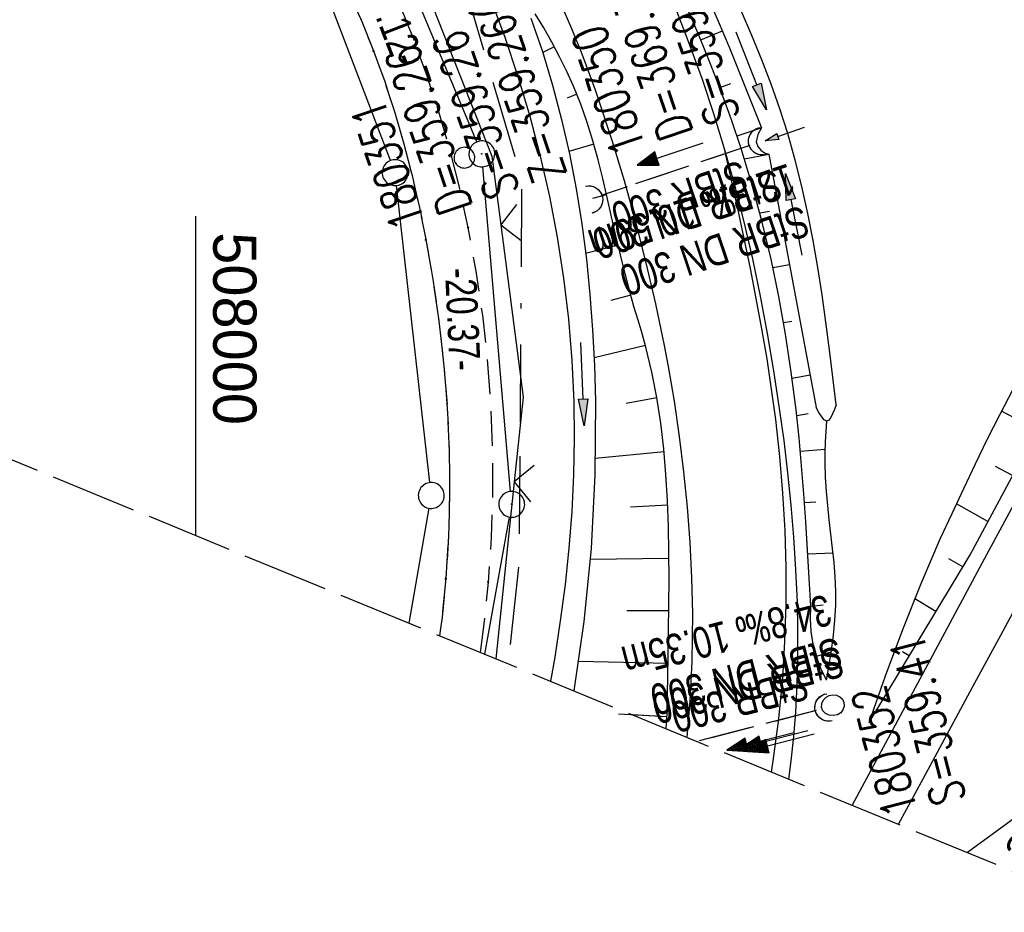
# Model space of a CAD drawing. Extents: x 507875 to 508634, y 446340 to 447363.
# Tile 3 of 71: x 507990 to 508047, y 446435 to 446486. Entities that reach past the tile are written whole.
import ezdxf

# ---------------------------------------------------------------- set-up
doc = ezdxf.new("R2010")
doc.units = 0
doc.header["$LTSCALE"] = 10
doc.header["$MEASUREMENT"] = 0
for name, pattern in [('ACAD_ISO16W100', [73, 15, -6.5, 15, -6.5, 15, -7, 1, -7]), ('AUSGEZOGEN', [0]), ('LT00', [0]), ('LT11', [0.3, 0.2, -0.1]), ('LT12', [0.4, 0.3, -0.1]), ('LT14', [0.6, 0.5, -0.1]), ('STRICHLINIE2', [0.375, 0.25, -0.125])]:
    doc.linetypes.add(name, pattern=pattern)
doc.layers.get('0').update_dxf_attribs({"linetype": 'LT00'})
for name, color, linetype in [('--EK_FBR', 250, 'LT00'), ('--EK_Halt-Pfeil', 4, 'LT00'), ('--EK_Haltung', 7, 'STRICHLINIE2'), ('--EK_Haltung-Text', 140, 'LT00'), ('--EK_Schacht-Text', 5, 'LT00'), ('--EL_DFK_AB_L', 21, 'LT00'), ('--EL_DFK_AB_P', 7, 'LT00'), ('--EL_Halt-Pfeil', 4, 'LT00'), ('--EL_Haltung', 182, 'STRICHLINIE2'), ('--EL_Haltung-Text', 182, 'LT00'), ('ABSTAND', 8, 'LT00'), ('BAB-KABEL', 220, 'ACAD_ISO16W100'), ('DFK_AB_L', 21, 'LT00'), ('DFK_AB_P', 7, 'LT00'), ('DFK_GZPKT', 250, 'LT00'), ('DFK_KATASTER', 250, 'LT00'), ('DFK_VERMPKT', 252, 'LT00'), ('DL', 182, 'LT12'), ('DL_PFEIL', 201, 'LT00'), ('DL_TEXT', 182, 'LT00'), ('PFEIL', 140, 'AUSGEZOGEN'), ('RINNE_TEXT', 11, 'Continuous'), ('V127_AFBR_BAB', 250, 'LT00'), ('V127_BOESCH', 250, 'LT00'), ('V127_BOSCHUNG', 250, 'LT00'), ('V127_FELDWEG', 250, 'LT11'), ('V127_GRABEN', 250, 'LT00'), ('V127_LD_MARK', 250, 'LT00'), ('V127_RASTER', 250, 'LT00'), ('V127_UK_DURCH', 182, 'LT00'), ('V127_ZAUN', 40, 'LT00'), ('V128_AFBR_BAB', 250, 'LT00'), ('V128_BOESCH', 250, 'LT00'), ('V128_BOSCHUNG', 250, 'LT00'), ('V128_FELDWEG', 250, 'LT11'), ('V128_GRABEN', 250, 'LT00'), ('V128_LD_MARK', 250, 'LT00'), ('V128_UK_DURCH', 182, 'LT00'), ('V128_ZAUN', 40, 'LT00')]:
    doc.layers.add(name, color=color, linetype=linetype)
doc.layers.add('-BLATT_127-RAND', color=7, linetype='LT14', plot=False)
doc.styles.add('Arial', font='ARIAL.TTF')
doc.styles.add('Haltungsbeschriftung', font='ARIAL.TTF', dxfattribs={"width": 0.75})
doc.styles.add('schachtbeschriftung', font='romans.shx', dxfattribs={"width": 0.75, "height": 2})
doc.styles.get("Standard").update_dxf_attribs({"font": 'ARIAL.TTF'})

# ---------------------------------------------------------------- blocks, each defined once
blk = doc.blocks.new('SYMB7010')
at = {"color": 0, "linetype": 'ByBlock'}
for points in [[(-0.031408, 0.499213), (-0.093728, 0.49134), (-0.15457, 0.475719), (-0.212975, 0.452595), (-0.268021, 0.422333), (-0.31884, 0.385411), (-0.36463, 0.342411), (-0.40467, 0.29401), (-0.438329, 0.240973), (-0.465074, 0.184136), (-0.484486, 0.124395), (-0.496256, 0.062692), (-0.5002, 0)], [(0.5002, 0), (0.496256, 0.062692), (0.484485, 0.124395), (0.465074, 0.184136), (0.438329, 0.240973), (0.40467, 0.29401), (0.36463, 0.342411), (0.31884, 0.385411), (0.268021, 0.422333), (0.212975, 0.452595), (0.15457, 0.475719), (0.093728, 0.49134), (0.031408, 0.499213), (-0.031408, 0.499213)], [(-0.5002, 0), (-0.496256, -0.062692), (-0.484486, -0.124395), (-0.465075, -0.184136), (-0.438329, -0.240973), (-0.404671, -0.29401), (-0.36463, -0.342411), (-0.31884, -0.385411), (-0.268021, -0.422333), (-0.212975, -0.452595), (-0.154571, -0.475719), (-0.093728, -0.49134), (-0.031408, -0.499213), (0.031408, -0.499213)], [(0.031408, -0.499213), (0.093728, -0.491341), (0.15457, -0.475719), (0.212975, -0.452595), (0.268021, -0.422333), (0.31884, -0.385411), (0.36463, -0.342411), (0.404671, -0.294011), (0.438329, -0.240974), (0.465075, -0.184136), (0.484486, -0.124395), (0.496256, -0.062692), (0.500201, 0)]]:
    blk.add_lwpolyline(points, dxfattribs=at)
blk = doc.blocks.new('SYMB0011')
at = {"color": 0, "linetype": 'ByBlock'}
for p, q in [((0.5, 0), (-0.5, 0)), ((0, 0.5), (0, -0.5))]:
    blk.add_line(p, q, dxfattribs=at)
blk = doc.blocks.new('SYMB0024')
at = {"color": 0, "linetype": 'ByBlock'}
for p, q in [((-0.5, 0.5), (0, 0)), ((0, 0), (0.5, 0.5))]:
    blk.add_line(p, q, dxfattribs=at)
blk = doc.blocks.new('Pfreil3')
at = {"layer": 'PFEIL'}
blk.add_hatch(color=256, dxfattribs=at).paths.add_polyline_path([(-1.549, 0.273), (-1.549, -0.273), (0, 0)])
for p, q in [((-1.549, 0), (-4.831, 0)), ((-1.549, -0.273), (-1.549, 0.273)), ((-1.549, 0.273), (0, 0)), ((0, 0), (-1.549, -0.273))]:
    blk.add_line(p, q, dxfattribs=at)
blk = doc.blocks.new('SYMB1107')
at = {"color": 0, "linetype": 'ByBlock'}
for points in [[(-0.2, 0), (-0.196157, 0.039018), (-0.184776, 0.076537), (-0.166294, 0.111114), (-0.141421, 0.141421), (-0.111114, 0.166294), (-0.076537, 0.184776), (-0.039018, 0.196157), (0, 0.2)], [(0, 0.2), (0.039018, 0.196157), (0.076537, 0.184776), (0.111114, 0.166294), (0.141421, 0.141421), (0.166294, 0.111114), (0.184776, 0.076537), (0.196157, 0.039018), (0.2, 0)]]:
    blk.add_lwpolyline(points, dxfattribs=at)
blk = doc.blocks.new('SYMB0003')
at = {"color": 0, "linetype": 'ByBlock'}
for p, q in [((-0.015712, 0), (0.010166, 0.012015)), ((0, -0.021257), (-0.015712, 0)), ((0.010166, 0.012015), (0, -0.021257))]:
    blk.add_line(p, q, dxfattribs=at)
for points in [[(-0.031395, 0.499013), (-0.093691, 0.491144), (-0.154509, 0.475528), (-0.21289, 0.452414), (-0.267913, 0.422164), (-0.318712, 0.385257), (-0.364484, 0.342274), (-0.404509, 0.293893), (-0.438154, 0.240877), (-0.464888, 0.184062), (-0.484292, 0.124345), (-0.496058, 0.062667), (-0.5, 0)], [(0.5, 0), (0.496057, 0.062667), (0.484292, 0.124345), (0.464888, 0.184062), (0.438153, 0.240877), (0.404509, 0.293893), (0.364484, 0.342274), (0.318712, 0.385257), (0.267913, 0.422164), (0.21289, 0.452414), (0.154509, 0.475528), (0.093691, 0.491144), (0.031395, 0.499013), (-0.031395, 0.499013)], [(-0.5, 0), (-0.496058, -0.062667), (-0.484292, -0.124345), (-0.464888, -0.184062), (-0.438154, -0.240877), (-0.404509, -0.293893), (-0.364485, -0.342274), (-0.318712, -0.385257), (-0.267914, -0.422164), (-0.21289, -0.452414), (-0.154509, -0.475529), (-0.093691, -0.491144), (-0.031395, -0.499014), (0.031395, -0.499014)], [(0.031395, -0.499014), (0.093691, -0.491144), (0.154509, -0.475529), (0.21289, -0.452414), (0.267914, -0.422164), (0.318712, -0.385257), (0.364485, -0.342274), (0.404509, -0.293893), (0.438154, -0.240877), (0.464889, -0.184062), (0.484292, -0.124345), (0.496058, -0.062667), (0.5, 0)]]:
    blk.add_lwpolyline(points, dxfattribs=at)
blk = doc.blocks.new('SYMB0070')
at = {"color": 0, "linetype": 'ByBlock'}
for p, q in [((-0.5, 0), (0.2, 0)), ((0.5, 0), (0.2, 0.1)), ((0.2, 0.1), (0.2, 0)), ((0.468, 0), (0.21, 0.086)), ((0.21, 0.086), (0.21, -0.086)), ((0.21, -0.086), (0.468, 0)), ((0.22, -0.072), (0.437, 0)), ((0.23, -0.058), (0.405, 0)), ((0.24, -0.045), (0.374, 0)), ((0.342, 0), (0.25, 0.031)), ((0.25, 0.031), (0.25, -0.031)), ((0.25, -0.031), (0.342, 0)), ((0.26, -0.017), (0.31, 0)), ((0.27, -0.003), (0.279, 0))]:
    blk.add_line(p, q, dxfattribs=at)
for points in [[(0.2, 0), (0.2, -0.1), (0.5, 0)], [(0.437, 0), (0.22, 0.072), (0.22, -0.072)], [(0.405, 0), (0.23, 0.058), (0.23, -0.058)], [(0.374, 0), (0.24, 0.045), (0.24, -0.045)], [(0.31, 0), (0.26, 0.017), (0.26, -0.017)], [(0.279, 0), (0.27, 0.003), (0.27, -0.003)]]:
    blk.add_lwpolyline(points, dxfattribs=at)

msp = doc.modelspace()

# ---------------------------------------------------------------- linework, layer by layer
at = {"layer": '--EK_FBR', "color": 2}
for points in [[(508030.601, 446478.868), (508029.982, 446480.882), (508029.316, 446482.88), (508028.6, 446484.861), (508027.836, 446486.823), (508027.079, 446488.636), (508026.283, 446490.433), (508025.451, 446492.214), (508024.587, 446493.98), (508023.694, 446495.733), (508022.775, 446497.473), (508021.834, 446499.203), (508020.874, 446500.924), (508019.899, 446502.636), (508018.911, 446504.341), (508017.915, 446506.04), (508016.383, 446508.625), (508014.84, 446511.201), (508013.287, 446513.77)], [(508028.441, 446444.768), (508028.612, 446446.883), (508028.724, 446449.172), (508028.755, 446450.561), (508028.759, 446451.95), (508028.715, 446454.005), (508028.614, 446456.059), (508028.459, 446458.11), (508028.253, 446460.158), (508027.997, 446462.2), (508027.695, 446464.235), (508027.348, 446466.261), (508027.119, 446467.477), (508026.623, 446469.875), (508026.071, 446472.262), (508025.464, 446474.637), (508024.804, 446476.997), (508024.093, 446479.343), (508023.332, 446481.671), (508023.132, 446482.256), (508022.927, 446482.838), (508022.367, 446484.334), (508021.766, 446485.813), (508021.128, 446487.278)], [(508028.441, 446444.768), (508028.612, 446446.883), (508028.724, 446449.172), (508028.755, 446450.561), (508028.759, 446451.95), (508028.715, 446454.005), (508028.614, 446456.059), (508028.46, 446458.11), (508028.253, 446460.158), (508027.997, 446462.2), (508027.695, 446464.235), (508027.348, 446466.261), (508027.119, 446467.477), (508026.623, 446469.875), (508026.071, 446472.262), (508025.464, 446474.637), (508024.804, 446476.997), (508024.093, 446479.343), (508023.332, 446481.671), (508023.132, 446482.255), (508022.927, 446482.838), (508022.367, 446484.334), (508021.766, 446485.813), (508021.128, 446487.278)]]:
    msp.add_lwpolyline(points, dxfattribs=at)
at = {"layer": '--EK_FBR'}
for points in [[(508074.382, 446507.921), (508074.236, 446507.653), (508071.922, 446503.393), (508069.608, 446499.134), (508067.214, 446494.734), (508064.818, 446490.335), (508062.418, 446485.938), (508060.012, 446481.545), (508057.601, 446477.154), (508057.151, 446476.336), (508055.196, 446472.768), (508053.249, 446469.196), (508051.31, 446465.619), (508049.376, 446462.039), (508047.447, 446458.457), (508045.52, 446454.874), (508042.93, 446450.052), (508040.341, 446445.229), (508037.988, 446440.843)], [(508034.332, 446442.346), (508034.462, 446443.407), (508034.609, 446444.818), (508034.723, 446446.232), (508034.808, 446447.823), (508034.849, 446449.417), (508034.851, 446451.013), (508034.817, 446452.608), (508034.737, 446454.484), (508034.617, 446456.358), (508034.46, 446458.228), (508034.268, 446460.096), (508034.044, 446461.961), (508033.792, 446463.823), (508033.462, 446465.998), (508033.095, 446468.167), (508032.687, 446470.328), (508032.236, 446472.48), (508031.739, 446474.622), (508031.195, 446476.752), (508030.601, 446478.868)], [(508034.332, 446442.346), (508034.462, 446443.407), (508034.609, 446444.818), (508034.723, 446446.232), (508034.808, 446447.823), (508034.849, 446449.418), (508034.851, 446451.013), (508034.817, 446452.608), (508034.737, 446454.484), (508034.617, 446456.358), (508034.46, 446458.228), (508034.268, 446460.096), (508034.044, 446461.961), (508033.792, 446463.823), (508033.462, 446465.998), (508033.095, 446468.167), (508032.687, 446470.328), (508032.236, 446472.48), (508031.739, 446474.622), (508031.195, 446476.752), (508030.601, 446478.868), (508030.601, 446478.868)], [(508047.447, 446458.457), (508045.52, 446454.874), (508042.93, 446450.052), (508040.341, 446445.229), (508037.988, 446440.843)]]:
    msp.add_lwpolyline(points, dxfattribs=at)
at = {"layer": '--EK_Haltung'}
for p, q in [((508032.074, 446479.059), (508023.458, 446476.156)), ((508035.905, 446446.321), (508029.011, 446444.534))]:
    msp.add_line(p, q, dxfattribs=at)
at = {"layer": '--EL_DFK_AB_L'}
for p, q in [((508016.261, 446479.26), (508010.24, 446493.677)), ((508018.217, 446459.018), (508016.614, 446477.82)), ((508016.728, 446449.583), (508018.149, 446457.531))]:
    msp.add_line(p, q, dxfattribs=at)
at = {"layer": '--EL_Haltung'}
for p, q in [((508032.074, 446479.059), (508023.458, 446476.156)), ((508035.905, 446446.321), (508029.011, 446444.534))]:
    msp.add_line(p, q, dxfattribs=at)
at = {"layer": '-BLATT_127-RAND'}
msp.add_lwpolyline([(508226.911, 447363.292), (507875.199, 446507.767), (508282.151, 446340.466), (508633.864, 447195.991), (508226.911, 447363.292)], dxfattribs=at)
at = {"layer": 'BAB-KABEL', "ltscale": 0.03, "flags": 128}
msp.add_lwpolyline([(508403.91, 447290.526), (508402.026, 447282.819), (508386.099, 447280.447), (508366.681, 447274.025), (508361.372, 447269.698), (508361.657, 447256.667), (508362.44, 447209.011), (508362.578, 447196.367), (508363.064, 447183.585), (508362.055, 447181.303), (508353.705, 447155.981), (508356.394, 447152.75), (508357.893, 447150.945), (508345.987, 447106.957), (508319.979, 447031.323), (508314.893, 447014.991), (508307.501, 446987.6), (508299.946, 446957.549), (508297.327, 446948.162), (508293.932, 446941.348), (508287.31, 446931.654), (508277.454, 446917.498), (508268.65, 446905.428), (508266.719, 446901.965), (508263.925, 446896.05), (508236.791, 446838.253), (508218.669, 446798.755), (508182.002, 446732.503), (508173.757, 446722.034), (508158.32, 446691.576), (508134.637, 446653.79), (508129.799, 446634.854), (508127.623, 446632.926), (508117.245, 446626.48), (508107.493, 446619.069), (508101.7, 446595.112), (508091.075, 446575.777), (508080.997, 446555.552), (508070.49, 446543.962), (508052.779, 446538.014), (508053.275, 446532.867), (508054.03, 446526.659), (508053.055, 446512.517), (508031.724, 446493.735), (508025.765, 446492.102), (508020.21, 446489.1), (508016.01, 446486.751), (508018.853, 446477.045), (508018.707, 446455.032), (508018.065, 446449.034)], dxfattribs=at)
at = {"layer": 'DFK_AB_L'}
for p, q in [((508016.261, 446479.26), (508010.24, 446493.677)), ((508018.217, 446459.018), (508016.614, 446477.82)), ((508016.728, 446449.583), (508018.149, 446457.531))]:
    msp.add_line(p, q, dxfattribs=at)
at = {"layer": 'DFK_KATASTER'}
for p, q in [((508011.263, 446478.179), (508006.138, 446491.588)), ((508109.861, 446486), (508044.661, 446438.1)), ((508013.537, 446459.525), (508011.614, 446476.734)), ((508012.352, 446451.382), (508013.494, 446458.04))]:
    msp.add_line(p, q, dxfattribs=at)
at = {"layer": 'DL'}
for p, q in [((508032.074, 446479.059), (508023.458, 446476.156)), ((508035.905, 446446.321), (508029.011, 446444.534))]:
    msp.add_line(p, q, dxfattribs=at)
at = {"layer": 'V127_AFBR_BAB', "color": 0}
for points in [[(508030.601, 446478.868), (508029.982, 446480.882), (508029.316, 446482.88), (508028.6, 446484.861), (508027.836, 446486.823), (508027.079, 446488.636), (508026.283, 446490.433), (508025.451, 446492.214), (508024.587, 446493.98), (508023.694, 446495.733), (508022.775, 446497.473), (508021.834, 446499.203), (508020.874, 446500.924), (508019.899, 446502.636), (508018.911, 446504.341), (508017.915, 446506.04), (508016.383, 446508.625), (508014.84, 446511.201), (508013.287, 446513.77)], [(508028.441, 446444.768), (508028.612, 446446.883), (508028.724, 446449.172), (508028.755, 446450.561), (508028.759, 446451.95), (508028.715, 446454.005), (508028.614, 446456.059), (508028.459, 446458.11), (508028.253, 446460.158), (508027.997, 446462.2), (508027.695, 446464.235), (508027.348, 446466.261), (508027.119, 446467.477), (508026.623, 446469.875), (508026.071, 446472.262), (508025.464, 446474.637), (508024.804, 446476.997), (508024.093, 446479.343), (508023.332, 446481.671), (508023.132, 446482.256), (508022.927, 446482.838), (508022.367, 446484.334), (508021.766, 446485.813), (508021.128, 446487.278)]]:
    msp.add_lwpolyline(points, dxfattribs=at)
at = {"layer": 'V127_AFBR_BAB'}
for points in [[(508034.332, 446442.346), (508034.462, 446443.407), (508034.609, 446444.818), (508034.723, 446446.232), (508034.808, 446447.823), (508034.849, 446449.417), (508034.851, 446451.013), (508034.817, 446452.608), (508034.737, 446454.484), (508034.617, 446456.358), (508034.46, 446458.228), (508034.268, 446460.096), (508034.044, 446461.961), (508033.792, 446463.823), (508033.462, 446465.998), (508033.095, 446468.167), (508032.687, 446470.328), (508032.236, 446472.48), (508031.739, 446474.622), (508031.195, 446476.752), (508030.601, 446478.868)], [(508047.447, 446458.457), (508045.52, 446454.874), (508042.93, 446450.052), (508040.341, 446445.229), (508037.988, 446440.843)]]:
    msp.add_lwpolyline(points, dxfattribs=at)
at = {"layer": 'V127_BOESCH'}
for points in [[(508027.227, 446445.267), (508027.27, 446446.145), (508027.303, 446447.236), (508027.324, 446448.33), (508027.339, 446449.426), (508027.36, 446450.934), (508027.378, 446452.446), (508027.387, 446453.959), (508027.381, 446455.472), (508027.354, 446456.982), (508027.298, 446458.49), (508027.209, 446459.992), (508027.081, 446461.487), (508026.906, 446462.974), (508026.679, 446464.451), (508026.394, 446465.916), (508026.044, 446467.367), (508025.825, 446468.156), (508025.593, 446468.943), (508025.359, 446469.731), (508025.131, 446470.521), (508024.839, 446471.615), (508024.569, 446472.715), (508024.313, 446473.821), (508024.063, 446474.928), (508023.812, 446476.034), (508023.553, 446477.136), (508023.277, 446478.231), (508022.978, 446479.317), (508022.648, 446480.389), (508022.28, 446481.446), (508021.865, 446482.485), (508021.475, 446483.347), (508021.053, 446484.195), (508020.603, 446485.032), (508020.131, 446485.861), (508019.643, 446486.684)], [(508036.504, 446448.085), (508036.184, 446448.753), (508035.929, 446449.448), (508035.741, 446450.164), (508035.62, 446450.895), (508035.57, 446451.634), (508035.589, 446452.374), (508035.499, 446453.999), (508035.406, 446455.624), (508035.304, 446457.249), (508035.191, 446458.873), (508035.062, 446460.496), (508034.913, 446462.117), (508034.74, 446463.737), (508034.462, 446465.932), (508034.13, 446468.121), (508033.741, 446470.3), (508033.294, 446472.468), (508032.784, 446474.621), (508032.21, 446476.756), (508031.568, 446478.871), (508031.009, 446480.535), (508030.411, 446482.185), (508029.776, 446483.822), (508029.11, 446485.446), (508028.416, 446487.059)], [(508038.967, 446445.635), (508044.82, 446455.351), (508054.173, 446472.791)], [(508038.967, 446445.635), (508039.915, 446448.337), (508040.922, 446451.017), (508041.986, 446453.675), (508043.107, 446456.31), (508043.775, 446457.747), (508044.448, 446459.183), (508045.133, 446460.62), (508045.833, 446462.058), (508046.554, 446463.497), (508047.302, 446464.937)], [(508036.504, 446448.085), (508036.652, 446448.953), (508036.789, 446449.821), (508036.906, 446450.689), (508036.993, 446451.558), (508037.04, 446452.427), (508037.041, 446453.249), (508037.005, 446454.072), (508036.941, 446454.895), (508036.858, 446455.719), (508036.764, 446456.543), (508036.666, 446457.368), (508036.575, 446458.193), (508036.498, 446459.019), (508036.443, 446459.844), (508036.42, 446460.67), (508036.426, 446461.275), (508036.448, 446461.881), (508036.481, 446462.486), (508036.519, 446463.092)]]:
    msp.add_lwpolyline(points, dxfattribs=at)
at = {"layer": 'V127_BOSCHUNG'}
for p, q in [((508029.223, 446485.174), (508030.475, 446485.692)), ((508020.743, 446484.776), (508020.072, 446484.433)), ((508030.326, 446482.409), (508030.971, 446482.652)), ((508022.054, 446482.027), (508021.483, 446481.8)), ((508031.325, 446479.611), (508032.731, 446480.083)), ((508023.03, 446479.136), (508021.591, 446478.707)), ((508033.171, 446478.532), (508031.758, 446478.268)), ((508023.776, 446476.192), (508022.957, 446475.99)), ((508033.211, 446475.233), (508032.653, 446475.129)), ((508024.439, 446473.272), (508022.561, 446472.801)), ((508034.367, 446472.143), (508033.403, 446471.963)), ((508025.17, 446470.384), (508024.016, 446470.08)), ((508034.492, 446468.86), (508034.019, 446468.772)), ((508026.018, 446467.464), (508023.049, 446466.752)), ((508035.562, 446465.754), (508034.512, 446465.558)), ((508026.682, 446464.429), (508024.905, 446464.117)), ((508034.783, 446463.417), (508035.45, 446463.538)), ((508048.697, 446462.58), (508046.644, 446463.673)), ((508034.986, 446461.352), (508036.432, 446461.473)), ((508027.097, 446461.317), (508023.116, 446460.916)), ((508047.279, 446459.937), (508046.294, 446460.461)), ((508027.31, 446458.214), (508025.163, 446458.113)), ((508035.227, 446458.37), (508035.888, 446458.417)), ((508045.853, 446457.277), (508044.029, 446458.289)), ((508035.419, 446455.403), (508036.887, 446455.453)), ((508027.384, 446455.139), (508022.822, 446455.08)), ((508044.394, 446454.643), (508043.59, 446455.108)), ((508035.589, 446452.366), (508036.315, 446452.446)), ((508042.837, 446452.059), (508041.625, 446452.79)), ((508027.375, 446452.099), (508024.952, 446452.109)), ((508035.924, 446449.466), (508036.774, 446449.718)), ((508041.289, 446449.49), (508040.903, 446449.722)), ((508027.334, 446449.06), (508022.144, 446449.162)), ((508039.741, 446446.92), (508039.469, 446447.084)), ((508027.262, 446445.966), (508025.268, 446446.072))]:
    msp.add_line(p, q, dxfattribs=at)
at = {"layer": 'V127_FELDWEG', "flags": 128}
for points in [[(508016.463, 446449.692), (508016.671, 446451.198), (508016.935, 446453.765), (508017.107, 446456.341), (508017.188, 446458.921), (508017.177, 446461.502), (508017.075, 446464.081), (508016.882, 446466.655), (508016.599, 446469.219), (508016.224, 446471.77), (508015.76, 446474.306), (508015.268, 446476.556), (508014.704, 446478.788), (508014.064, 446480.998), (508013.349, 446483.185), (508012.556, 446485.345), (508011.79, 446487.231), (508010.963, 446489.092), (508010.079, 446490.925), (508009.139, 446492.727), (508008.24, 446494.334), (508007.299, 446495.917), (508006.323, 446497.478), (508005.313, 446499.019), (508004.275, 446500.542), (508003.212, 446502.051), (508002.128, 446503.546), (508001.027, 446505.032), (507999.914, 446506.51), (507998.792, 446507.982), (507997.665, 446509.452), (507996.537, 446510.92), (507995.413, 446512.391), (507993.818, 446514.499), (507992.241, 446516.618), (507990.684, 446518.749), (507989.151, 446520.894), (507987.643, 446523.056), (507986.165, 446525.237), (507984.718, 446527.438), (507983.306, 446529.661), (507981.932, 446531.909), (507980.372, 446534.577), (507978.87, 446537.279), (507977.427, 446540.015), (507976.043, 446542.783), (507974.723, 446545.582), (507973.465, 446548.409), (507972.274, 446551.265), (507971.149, 446554.146), (507969.974, 446557.392), (507968.883, 446560.666), (507967.875, 446563.967), (507966.947, 446567.292), (507966.099, 446570.639), (507965.329, 446574.006), (507964.636, 446577.391), (507964.104, 446580.293), (507963.629, 446583.205), (507963.213, 446586.126), (507962.859, 446589.054), (507962.568, 446591.987), (507962.344, 446594.925), (507962.189, 446597.865), (507962.105, 446600.806), (507962.091, 446603.528), (507962.137, 446606.25), (507962.239, 446608.971), (507962.393, 446611.691), (507962.596, 446614.411), (507962.844, 446617.129), (507963.134, 446619.846), (507963.463, 446622.561), (507963.786, 446624.976), (507964.14, 446627.387), (507964.528, 446629.793), (507964.953, 446632.192), (507965.418, 446634.581), (507965.928, 446636.958), (507966.484, 446639.322), (507967.091, 446641.67), (507967.75, 446644), (507968.467, 446646.311), (507969.243, 446648.6), (507970.162, 446651.073), (507971.152, 446653.519), (507972.212, 446655.938), (507973.337, 446658.332), (507974.526, 446660.701), (507975.774, 446663.046), (507977.079, 446665.368), (507978.437, 446667.669), (507979.846, 446669.948), (507980.575, 446671.092), (507981.309, 446672.232), (507982.043, 446673.373), (507982.77, 446674.516), (507983.485, 446675.664), (507984.18, 446676.819), (507984.85, 446677.983), (507985.488, 446679.16), (507986.088, 446680.351), (507986.644, 446681.559), (507987.149, 446682.787), (507987.598, 446684.036), (507987.983, 446685.31), (507988.312, 446686.662), (507988.566, 446688.038), (507988.747, 446689.432), (507988.855, 446690.84), (507988.892, 446692.257), (507988.858, 446693.676), (507988.753, 446695.095), (507988.579, 446696.506), (507988.336, 446697.904), (507988.025, 446699.286), (507987.647, 446700.645), (507987.203, 446701.977), (507986.687, 446703.294), (507986.108, 446704.58), (507985.473, 446705.836), (507984.787, 446707.066), (507984.055, 446708.272), (507983.282, 446709.455), (507982.474, 446710.618), (507981.635, 446711.763), (507980.772, 446712.893), (507979.89, 446714.01), (507978.994, 446715.116), (507978.089, 446716.213), (507976.274, 446718.38), (507974.448, 446720.524), (507972.61, 446722.649), (507970.762, 446724.759), (507968.905, 446726.855), (507967.04, 446728.941), (507966.412, 446729.639)], [(507965.438, 446727.27), (507965.996, 446726.646), (507968.061, 446724.293), (507970.108, 446721.918), (507972.139, 446719.52), (507974.156, 446717.099), (507976.162, 446714.654), (507977.024, 446713.59), (507977.88, 446712.52), (507978.722, 446711.439), (507979.547, 446710.348), (507980.349, 446709.241), (507981.122, 446708.119), (507981.86, 446706.977), (507982.559, 446705.815), (507983.212, 446704.628), (507983.815, 446703.416), (507984.362, 446702.176), (507984.847, 446700.905), (507985.262, 446699.615), (507985.61, 446698.298), (507985.891, 446696.96), (507986.103, 446695.606), (507986.245, 446694.242), (507986.316, 446692.874), (507986.316, 446691.507), (507986.242, 446690.146), (507986.095, 446688.797), (507985.874, 446687.466), (507985.576, 446686.158), (507985.213, 446684.908), (507984.783, 446683.683), (507984.294, 446682.48), (507983.751, 446681.297), (507983.162, 446680.132), (507982.533, 446678.981), (507981.87, 446677.843), (507981.181, 446676.714), (507980.471, 446675.593), (507979.749, 446674.476), (507979.019, 446673.362), (507978.289, 446672.247), (507977.565, 446671.13), (507976.133, 446668.844), (507974.756, 446666.536), (507973.438, 446664.204), (507972.181, 446661.849), (507970.987, 446659.469), (507969.857, 446657.063), (507968.796, 446654.632), (507967.804, 446652.173), (507966.884, 446649.687), (507966.152, 446647.529), (507965.473, 446645.351), (507964.844, 446643.156), (507964.261, 446640.945), (507963.724, 446638.72), (507963.228, 446636.482), (507962.771, 446634.233), (507962.351, 446631.975), (507961.965, 446629.71), (507961.61, 446627.438), (507961.284, 446625.162), (507960.984, 446622.884), (507960.686, 446620.409), (507960.418, 446617.932), (507960.184, 446615.455), (507959.985, 446612.976), (507959.824, 446610.497), (507959.704, 446608.017), (507959.628, 446605.537), (507959.598, 446603.056), (507959.617, 446600.575), (507959.707, 446597.59), (507959.87, 446594.606), (507960.102, 446591.624), (507960.403, 446588.648), (507960.77, 446585.677), (507961.201, 446582.714), (507961.694, 446579.761), (507962.246, 446576.819), (507963.091, 446572.831), (507964.043, 446568.87), (507965.101, 446564.936), (507966.264, 446561.033), (507967.532, 446557.161), (507968.906, 446553.324), (507970.045, 446550.37), (507971.247, 446547.44), (507972.512, 446544.538), (507973.842, 446541.664), (507975.235, 446538.823), (507976.693, 446536.015), (507978.216, 446533.244), (507979.803, 446530.513), (507981.056, 446528.459), (507982.344, 446526.428), (507983.663, 446524.417), (507985.013, 446522.425), (507986.389, 446520.449), (507987.789, 446518.489), (507989.21, 446516.542), (507990.649, 446514.606), (507992.104, 446512.68), (507993.571, 446510.761), (507994.676, 446509.328), (507995.783, 446507.896), (507996.887, 446506.463), (507997.987, 446505.026), (507999.077, 446503.583), (508000.154, 446502.133), (508001.214, 446500.672), (508002.254, 446499.199), (508003.27, 446497.71), (508004.258, 446496.205), (508005.214, 446494.68), (508006.136, 446493.134), (508007.018, 446491.564), (508007.92, 446489.847), (508008.767, 446488.1), (508009.557, 446486.327), (508010.283, 446484.527), (508010.927, 446482.751), (508011.511, 446480.954), (508012.037, 446479.139), (508012.511, 446477.307), (508012.934, 446475.462), (508013.311, 446473.605), (508013.736, 446471.174), (508014.087, 446468.731), (508014.359, 446466.278), (508014.552, 446463.818), (508014.661, 446461.354), (508014.685, 446458.889), (508014.621, 446456.426), (508014.467, 446453.968), (508014.247, 446451.74), (508014.104, 446450.662)]]:
    msp.add_lwpolyline(points, dxfattribs=at)
at = {"layer": 'V127_GRABEN'}
msp.add_line((508033.167, 446478.552), (508035.912, 446463.887), dxfattribs=at)
for points in [[(508015, 446514.672), (508016.533, 446512.068), (508018.057, 446509.457), (508019.572, 446506.84), (508020.647, 446504.972), (508021.714, 446503.099), (508022.772, 446501.22), (508023.815, 446499.333), (508024.841, 446497.438), (508025.846, 446495.532), (508026.826, 446493.615), (508027.777, 446491.684), (508028.697, 446489.739), (508029.582, 446487.777), (508030.24, 446486.249), (508030.88, 446484.713), (508031.506, 446483.17), (508032.122, 446481.624), (508032.734, 446480.075)], [(508017.05, 446487.57), (508017.882, 446485.327), (508018.642, 446483.054), (508019.327, 446480.756), (508019.936, 446478.435), (508020.466, 446476.095), (508020.916, 446473.739), (508021.284, 446471.369), (508021.569, 446468.99), (508021.767, 446466.605), (508021.878, 446464.216), (508021.902, 446462.093), (508021.86, 446459.971), (508021.753, 446457.851), (508021.588, 446455.734), (508021.366, 446453.622), (508021.092, 446451.516), (508020.769, 446449.415), (508020.524, 446448.023)], [(508037.062, 446464.039), (508036.871, 446465.633), (508036.675, 446467.226), (508036.469, 446468.815), (508036.246, 446470.401), (508036.001, 446471.98), (508035.729, 446473.552), (508035.425, 446475.116), (508035.082, 446476.669), (508034.697, 446478.211), (508034.262, 446479.739), (508033.801, 446481.177), (508033.298, 446482.603), (508032.758, 446484.017), (508032.187, 446485.423), (508031.592, 446486.819)], [(508019.385, 446486.422), (508020.053, 446484.496), (508020.646, 446482.542), (508021.168, 446480.564), (508021.622, 446478.565), (508022.009, 446476.548), (508022.335, 446474.517), (508022.6, 446472.474), (508022.809, 446470.423), (508022.964, 446468.367), (508023.068, 446466.309), (508023.124, 446464.253), (508023.095, 446459.976), (508022.872, 446455.72), (508022.457, 446451.486), (508021.879, 446447.466)], [(508032.734, 446480.075), (508032.532, 446479.685), (508032.441, 446479.255), (508032.531, 446479.003), (508032.693, 446478.789), (508032.912, 446478.634), (508033.167, 446478.552)], [(508037.062, 446464.039), (508036.959, 446463.759), (508036.855, 446463.501), (508036.748, 446463.289), (508036.637, 446463.145), (508036.519, 446463.092), (508036.376, 446463.16), (508036.225, 446463.34), (508036.07, 446463.595), (508035.912, 446463.887)], [(508036.288, 446446.307), (508036.222, 446446.506), (508036.239, 446446.728), (508036.327, 446446.94), (508036.48, 446447.108), (508036.667, 446447.202), (508036.878, 446447.234), (508037.09, 446447.208), (508037.279, 446447.125), (508037.424, 446446.989), (508037.507, 446446.796), (508037.518, 446446.579), (508037.458, 446446.367), (508037.331, 446446.194), (508037.133, 446446.08), (508036.896, 446446.038), (508036.655, 446446.065), (508036.441, 446446.155), (508036.288, 446446.307)]]:
    msp.add_lwpolyline(points, dxfattribs=at)
at = {"layer": 'V127_LD_MARK'}
for points in [[(508033.319, 446442.763), (508033.445, 446443.542), (508033.745, 446445.854), (508033.967, 446448.175), (508034.1, 446450.318), (508034.166, 446452.465), (508034.166, 446454.614), (508034.105, 446456.762), (508033.982, 446458.907), (508033.802, 446461.047), (508033.565, 446463.181), (508033.329, 446464.939), (508033.06, 446466.692), (508032.762, 446468.441), (508032.439, 446470.185), (508032.096, 446471.926), (508031.737, 446473.664), (508031.365, 446475.399), (508030.985, 446477.134), (508030.601, 446478.868)], [(508040.671, 446439.74), (508042.113, 446442.417), (508043.604, 446445.175), (508045.098, 446447.931), (508046.593, 446450.687), (508048.087, 446453.444)]]:
    msp.add_lwpolyline(points, dxfattribs=at)
at = {"layer": 'V127_RASTER'}
msp.add_line((507999.999, 446456.461), (507999.999, 446474.96), dxfattribs=at)
at = {"layer": 'V127_ZAUN'}
msp.add_line((508018.431, 446459.574), (508017.367, 446449.321), dxfattribs=at)
for points in [[(508013.102, 446488.665), (508017.132, 446478.44), (508017.647, 446474.464)], [(508017.647, 446474.464), (508018.941, 446464.483), (508018.431, 446459.574)]]:
    msp.add_lwpolyline(points, dxfattribs=at)
at = {"layer": 'V128_AFBR_BAB', "color": 0}
for points in [[(508030.601, 446478.868), (508029.982, 446480.882), (508029.316, 446482.88), (508028.6, 446484.861), (508027.836, 446486.823), (508027.079, 446488.637), (508026.283, 446490.433), (508025.451, 446492.214), (508024.587, 446493.98), (508023.694, 446495.733), (508022.775, 446497.473), (508021.834, 446499.203), (508020.874, 446500.924), (508019.899, 446502.636), (508018.911, 446504.341), (508017.915, 446506.04), (508016.383, 446508.625), (508014.84, 446511.201), (508013.287, 446513.77)], [(508028.441, 446444.768), (508028.612, 446446.883), (508028.724, 446449.172), (508028.755, 446450.561), (508028.759, 446451.95), (508028.715, 446454.005), (508028.614, 446456.059), (508028.46, 446458.11), (508028.253, 446460.158), (508027.997, 446462.2), (508027.695, 446464.235), (508027.348, 446466.261), (508027.119, 446467.477), (508026.623, 446469.875), (508026.071, 446472.262), (508025.464, 446474.637), (508024.804, 446476.997), (508024.093, 446479.343), (508023.332, 446481.671), (508023.132, 446482.255), (508022.927, 446482.838), (508022.367, 446484.334), (508021.766, 446485.813), (508021.128, 446487.278)]]:
    msp.add_lwpolyline(points, dxfattribs=at)
at = {"layer": 'V128_AFBR_BAB'}
for points in [[(508074.382, 446507.921), (508074.236, 446507.653), (508071.922, 446503.393), (508069.608, 446499.134), (508067.214, 446494.734), (508064.818, 446490.335), (508062.418, 446485.938), (508060.012, 446481.545), (508057.601, 446477.154), (508057.151, 446476.336), (508055.196, 446472.768), (508053.249, 446469.196), (508051.31, 446465.619), (508049.376, 446462.039), (508047.447, 446458.457), (508045.52, 446454.874), (508042.93, 446450.052), (508040.341, 446445.229), (508037.988, 446440.843)], [(508034.332, 446442.346), (508034.462, 446443.407), (508034.609, 446444.818), (508034.723, 446446.232), (508034.808, 446447.823), (508034.849, 446449.418), (508034.851, 446451.013), (508034.817, 446452.608), (508034.737, 446454.484), (508034.617, 446456.358), (508034.46, 446458.228), (508034.268, 446460.096), (508034.044, 446461.961), (508033.792, 446463.823), (508033.462, 446465.998), (508033.095, 446468.167), (508032.687, 446470.328), (508032.236, 446472.48), (508031.739, 446474.622), (508031.195, 446476.752), (508030.601, 446478.868), (508030.601, 446478.868)]]:
    msp.add_lwpolyline(points, dxfattribs=at)
at = {"layer": 'V128_BOESCH'}
for points in [[(508027.227, 446445.267), (508027.27, 446446.145), (508027.303, 446447.236), (508027.324, 446448.33), (508027.339, 446449.426), (508027.36, 446450.934), (508027.378, 446452.446), (508027.387, 446453.959), (508027.381, 446455.472), (508027.354, 446456.982), (508027.298, 446458.49), (508027.209, 446459.992), (508027.081, 446461.487), (508026.906, 446462.974), (508026.679, 446464.451), (508026.394, 446465.916), (508026.044, 446467.367), (508025.825, 446468.156), (508025.593, 446468.943), (508025.359, 446469.731), (508025.131, 446470.521), (508024.839, 446471.615), (508024.569, 446472.715), (508024.313, 446473.821), (508024.063, 446474.928), (508023.812, 446476.034), (508023.553, 446477.136), (508023.277, 446478.231), (508022.978, 446479.317), (508022.648, 446480.389), (508022.28, 446481.446), (508021.865, 446482.485), (508021.475, 446483.346), (508021.053, 446484.195), (508020.603, 446485.033), (508020.131, 446485.861), (508019.643, 446486.684)], [(508036.504, 446448.085), (508036.184, 446448.753), (508035.929, 446449.448), (508035.741, 446450.164), (508035.62, 446450.895), (508035.57, 446451.634), (508035.589, 446452.374), (508035.499, 446453.999), (508035.406, 446455.625), (508035.304, 446457.249), (508035.191, 446458.873), (508035.062, 446460.496), (508034.913, 446462.117), (508034.74, 446463.737), (508034.462, 446465.932), (508034.13, 446468.121), (508033.741, 446470.3), (508033.294, 446472.468), (508032.784, 446474.621), (508032.21, 446476.756), (508031.568, 446478.871), (508031.009, 446480.535), (508030.411, 446482.185), (508029.776, 446483.822), (508029.11, 446485.446), (508028.416, 446487.059)], [(508038.967, 446445.635), (508044.82, 446455.351), (508054.173, 446472.791)], [(508038.967, 446445.635), (508039.915, 446448.337), (508040.922, 446451.017), (508041.986, 446453.675), (508043.107, 446456.31), (508043.775, 446457.747), (508044.448, 446459.183), (508045.133, 446460.62), (508045.833, 446462.058), (508046.554, 446463.497), (508047.302, 446464.937)], [(508036.504, 446448.085), (508036.652, 446448.953), (508036.789, 446449.821), (508036.906, 446450.689), (508036.993, 446451.558), (508037.04, 446452.427), (508037.041, 446453.249), (508037.005, 446454.072), (508036.941, 446454.895), (508036.858, 446455.719), (508036.764, 446456.543), (508036.666, 446457.368), (508036.575, 446458.193), (508036.498, 446459.019), (508036.443, 446459.844), (508036.42, 446460.67), (508036.426, 446461.275), (508036.448, 446461.881), (508036.481, 446462.486), (508036.519, 446463.092)]]:
    msp.add_lwpolyline(points, dxfattribs=at)
at = {"layer": 'V128_BOSCHUNG'}
for p, q in [((508029.223, 446485.174), (508030.475, 446485.692)), ((508020.743, 446484.776), (508020.072, 446484.433)), ((508030.326, 446482.409), (508030.971, 446482.652)), ((508022.054, 446482.027), (508021.483, 446481.8)), ((508031.325, 446479.611), (508032.731, 446480.083)), ((508023.03, 446479.136), (508021.591, 446478.707)), ((508033.171, 446478.532), (508031.758, 446478.268)), ((508023.776, 446476.192), (508022.957, 446475.99)), ((508033.211, 446475.233), (508032.653, 446475.129)), ((508024.439, 446473.272), (508022.561, 446472.801)), ((508034.367, 446472.143), (508033.403, 446471.963)), ((508025.17, 446470.384), (508024.016, 446470.08)), ((508034.492, 446468.86), (508034.019, 446468.772)), ((508026.018, 446467.464), (508023.049, 446466.752)), ((508035.562, 446465.754), (508034.512, 446465.558)), ((508026.682, 446464.429), (508024.905, 446464.117)), ((508034.783, 446463.417), (508035.45, 446463.538)), ((508048.697, 446462.58), (508046.644, 446463.673)), ((508034.986, 446461.352), (508036.432, 446461.473)), ((508027.097, 446461.317), (508023.116, 446460.916)), ((508047.279, 446459.937), (508046.294, 446460.461)), ((508027.31, 446458.214), (508025.163, 446458.113)), ((508035.227, 446458.37), (508035.888, 446458.417)), ((508045.853, 446457.277), (508044.029, 446458.289)), ((508035.419, 446455.403), (508036.887, 446455.453)), ((508027.384, 446455.139), (508022.822, 446455.08)), ((508044.394, 446454.643), (508043.59, 446455.108)), ((508035.589, 446452.366), (508036.315, 446452.446)), ((508042.837, 446452.059), (508041.625, 446452.79)), ((508027.375, 446452.099), (508024.952, 446452.109)), ((508035.924, 446449.466), (508036.774, 446449.718)), ((508041.289, 446449.49), (508040.903, 446449.722)), ((508027.334, 446449.06), (508022.144, 446449.162)), ((508039.741, 446446.92), (508039.469, 446447.084)), ((508027.262, 446445.966), (508024.469, 446446.115))]:
    msp.add_line(p, q, dxfattribs=at)
at = {"layer": 'V128_FELDWEG', "flags": 128}
for points in [[(507975.145, 446539.007), (507975.235, 446538.823), (507976.693, 446536.015), (507978.216, 446533.244), (507979.803, 446530.513), (507981.056, 446528.459), (507982.344, 446526.428), (507983.664, 446524.417), (507985.013, 446522.425), (507986.389, 446520.449), (507987.789, 446518.489), (507989.21, 446516.542), (507990.649, 446514.606), (507992.104, 446512.68), (507993.571, 446510.761), (507994.676, 446509.328), (507995.783, 446507.896), (507996.888, 446506.463), (507997.987, 446505.026), (507999.077, 446503.583), (508000.154, 446502.133), (508001.214, 446500.672), (508002.254, 446499.199), (508003.27, 446497.71), (508004.258, 446496.205), (508005.214, 446494.68), (508006.136, 446493.134), (508007.018, 446491.564), (508007.92, 446489.846), (508008.767, 446488.1), (508009.557, 446486.327), (508010.283, 446484.527), (508010.927, 446482.751), (508011.511, 446480.954), (508012.037, 446479.139), (508012.511, 446477.307), (508012.934, 446475.462), (508013.311, 446473.605), (508013.736, 446471.174), (508014.087, 446468.731), (508014.359, 446466.278), (508014.552, 446463.818), (508014.661, 446461.354), (508014.685, 446458.889), (508014.621, 446456.426), (508014.467, 446453.968), (508014.247, 446451.74), (508014.104, 446450.662)], [(508016.463, 446449.692), (508016.671, 446451.198), (508016.935, 446453.765), (508017.107, 446456.341), (508017.188, 446458.921), (508017.177, 446461.502), (508017.075, 446464.081), (508016.882, 446466.655), (508016.599, 446469.219), (508016.224, 446471.77), (508015.76, 446474.306), (508015.268, 446476.556), (508014.704, 446478.788), (508014.064, 446480.998), (508013.349, 446483.185), (508012.556, 446485.345), (508011.79, 446487.231), (508010.963, 446489.092), (508010.079, 446490.925), (508009.139, 446492.727), (508008.24, 446494.334), (508007.299, 446495.917), (508006.323, 446497.478), (508005.313, 446499.019), (508004.275, 446500.542), (508003.212, 446502.051), (508002.128, 446503.546), (508001.027, 446505.032), (507999.914, 446506.51), (507998.792, 446507.982), (507997.665, 446509.452), (507996.537, 446510.92), (507995.413, 446512.391), (507993.818, 446514.499), (507992.241, 446516.618), (507990.684, 446518.749), (507989.151, 446520.894), (507987.643, 446523.056), (507986.165, 446525.237), (507984.718, 446527.438), (507983.306, 446529.661), (507981.932, 446531.909), (507980.372, 446534.577), (507978.87, 446537.279), (507978.516, 446537.951)]]:
    msp.add_lwpolyline(points, dxfattribs=at)
at = {"layer": 'V128_GRABEN'}
msp.add_line((508033.167, 446478.552), (508035.912, 446463.887), dxfattribs=at)
for points in [[(508015, 446514.672), (508016.533, 446512.068), (508018.057, 446509.457), (508019.572, 446506.84), (508020.647, 446504.972), (508021.714, 446503.099), (508022.772, 446501.22), (508023.815, 446499.333), (508024.841, 446497.438), (508025.846, 446495.532), (508026.826, 446493.615), (508027.777, 446491.684), (508028.697, 446489.739), (508029.582, 446487.777), (508030.24, 446486.249), (508030.88, 446484.713), (508031.506, 446483.17), (508032.122, 446481.624), (508032.734, 446480.075)], [(508017.05, 446487.57), (508017.882, 446485.327), (508018.642, 446483.055), (508019.327, 446480.756), (508019.936, 446478.435), (508020.466, 446476.095), (508020.916, 446473.738), (508021.285, 446471.369), (508021.569, 446468.99), (508021.767, 446466.605), (508021.878, 446464.216), (508021.902, 446462.093), (508021.86, 446459.971), (508021.754, 446457.851), (508021.588, 446455.734), (508021.366, 446453.622), (508021.092, 446451.516), (508020.769, 446449.416), (508020.524, 446448.023)], [(508037.062, 446464.039), (508036.871, 446465.633), (508036.675, 446467.226), (508036.469, 446468.815), (508036.246, 446470.401), (508036.001, 446471.98), (508035.729, 446473.552), (508035.425, 446475.116), (508035.082, 446476.669), (508034.697, 446478.211), (508034.262, 446479.739), (508033.801, 446481.177), (508033.298, 446482.603), (508032.758, 446484.018), (508032.187, 446485.423), (508031.592, 446486.819)], [(508019.385, 446486.422), (508020.053, 446484.496), (508020.646, 446482.542), (508021.168, 446480.564), (508021.622, 446478.565), (508022.009, 446476.548), (508022.335, 446474.517), (508022.6, 446472.474), (508022.809, 446470.423), (508022.964, 446468.367), (508023.068, 446466.309), (508023.124, 446464.253), (508023.095, 446459.976), (508022.872, 446455.72), (508022.457, 446451.486), (508021.879, 446447.466)], [(508032.734, 446480.075), (508032.532, 446479.685), (508032.441, 446479.255), (508032.531, 446479.003), (508032.693, 446478.789), (508032.912, 446478.634), (508033.167, 446478.552)], [(508037.062, 446464.039), (508036.959, 446463.759), (508036.855, 446463.501), (508036.748, 446463.289), (508036.637, 446463.145), (508036.519, 446463.092), (508036.376, 446463.16), (508036.225, 446463.34), (508036.07, 446463.595), (508035.912, 446463.887)], [(508036.288, 446446.307), (508036.223, 446446.506), (508036.239, 446446.728), (508036.327, 446446.94), (508036.48, 446447.108), (508036.667, 446447.202), (508036.878, 446447.234), (508037.09, 446447.208), (508037.279, 446447.125), (508037.424, 446446.989), (508037.507, 446446.796), (508037.518, 446446.579), (508037.458, 446446.367), (508037.331, 446446.194), (508037.133, 446446.08), (508036.896, 446446.038), (508036.655, 446446.065), (508036.441, 446446.155), (508036.288, 446446.307)]]:
    msp.add_lwpolyline(points, dxfattribs=at)
at = {"layer": 'V128_LD_MARK'}
for points in [[(508040.671, 446439.74), (508042.113, 446442.417), (508043.604, 446445.175), (508045.098, 446447.931), (508046.593, 446450.687), (508048.087, 446453.444), (508050.089, 446457.144), (508052.087, 446460.846), (508054.085, 446464.548), (508056.082, 446468.251), (508058.08, 446471.953), (508060.081, 446475.653), (508062.414, 446479.958), (508064.752, 446484.26), (508067.094, 446488.56), (508069.438, 446492.859), (508071.784, 446497.157), (508074.16, 446501.507), (508076.538, 446505.855), (508077.188, 446507.042)], [(508033.319, 446442.763), (508033.445, 446443.541), (508033.745, 446445.854), (508033.967, 446448.175), (508034.1, 446450.318), (508034.166, 446452.465), (508034.166, 446454.614), (508034.105, 446456.762), (508033.982, 446458.907), (508033.802, 446461.047), (508033.565, 446463.181), (508033.329, 446464.939), (508033.06, 446466.692), (508032.762, 446468.441), (508032.439, 446470.185), (508032.096, 446471.926), (508031.737, 446473.664), (508031.365, 446475.399), (508030.985, 446477.134), (508030.601, 446478.868)]]:
    msp.add_lwpolyline(points, dxfattribs=at)
at = {"layer": 'V128_ZAUN'}
msp.add_line((508018.431, 446459.574), (508017.367, 446449.321), dxfattribs=at)
for points in [[(508013.102, 446488.665), (508017.132, 446478.44), (508017.647, 446474.464)], [(508017.647, 446474.464), (508018.941, 446464.483), (508018.431, 446459.574)]]:
    msp.add_lwpolyline(points, dxfattribs=at)

# ---------------------------------------------------------------- block references
at = {"layer": '--EK_Halt-Pfeil', "yscale": 4, "zscale": 4}
for p, xscale, rotation in [((508027.447, 446478.556), 4.000000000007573, 198.6117899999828), ((508033.86, 446444.463), 3.999999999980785, 194.5373699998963)]:
    msp.add_blockref('SYMB0070', p, dxfattribs=dict(at, xscale=xscale, rotation=rotation))
at = {"layer": '--EL_DFK_AB_P', "xscale": 1.500000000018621, "yscale": 1.5, "zscale": 1.5, "rotation": 264.7377099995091}
for p in [(508016.55, 446478.567), (508018.28, 446458.269)]:
    msp.add_blockref('SYMB0003', p, dxfattribs=at)
at = {"layer": '--EL_Halt-Pfeil', "yscale": 4, "zscale": 4}
for p, xscale, rotation in [((508027.447, 446478.556), 4.000000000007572, 198.6117899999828), ((508033.484, 446444.655), 3.999999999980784, 194.5373699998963)]:
    msp.add_blockref('SYMB0070', p, dxfattribs=dict(at, xscale=xscale, rotation=rotation))
at = {"layer": 'DFK_AB_P', "xscale": 1.500000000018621, "yscale": 1.5, "zscale": 1.5, "rotation": 264.7377099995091}
for p in [(508016.55, 446478.567), (508018.28, 446458.269)]:
    msp.add_blockref('SYMB0003', p, dxfattribs=at)
at = {"layer": 'DFK_GZPKT', "xscale": 1.500000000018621, "yscale": 1.5, "zscale": 1.5, "rotation": 264.7377099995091}
for p in [(508011.531, 446477.48), (508013.621, 446458.779)]:
    msp.add_blockref('SYMB7010', p, dxfattribs=at)
at = {"layer": 'DFK_VERMPKT', "xscale": 1.200000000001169, "yscale": 1.200000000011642, "zscale": 1.2, "rotation": 264.7377100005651}
msp.add_blockref('SYMB7010', (508015.541, 446478.348), dxfattribs=at)
at = {"layer": 'DL_PFEIL', "yscale": 4, "zscale": 4}
for p, xscale, rotation in [((508027.447, 446478.556), 4.000000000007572, 198.6117899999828), ((508032.67, 446444.534), 3.999999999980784, 194.5373699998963)]:
    msp.add_blockref('SYMB0070', p, dxfattribs=dict(at, xscale=xscale, rotation=rotation))
at = {"layer": 'PFEIL'}
for p, rotation in [((508033.038, 446481.119), 291.5167563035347), ((508034.134, 446477.435), 101.3434020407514), ((508022.469, 446462.817), 272.2035169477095)]:
    msp.add_blockref('Pfreil3', p, dxfattribs=dict(at, rotation=rotation))
at = {"layer": 'PFEIL', "xscale": 0.5, "yscale": 0.7, "zscale": 0.5, "rotation": 199.0560901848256}
msp.add_blockref('Pfreil3', (508032.956, 446479.323), dxfattribs=at)
at = {"layer": 'V127_FELDWEG', "xscale": 0.1, "yscale": 0.1, "zscale": 0.1, "rotation": 247.65211}
for p in [(508012.556, 446485.345), (508010.283, 446484.527), (508015.76, 446474.306), (508013.311, 446473.605), (508014.467, 446453.968), (508016.935, 446453.765)]:
    msp.add_blockref('SYMB0011', p, dxfattribs=at)
at = {"layer": 'V127_UK_DURCH', "zscale": 4}
for p, xscale, yscale, rotation in [((508032.785, 446479.299), 3.999999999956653, 4.000000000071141, 95.06411515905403), ((508022.747, 446475.917), 4.000000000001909, 4.000000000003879, 281.8748567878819), ((508036.631, 446446.51), 4.000000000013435, 4.000000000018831, 97.57987935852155)]:
    msp.add_blockref('SYMB1107', p, dxfattribs=dict(at, xscale=xscale, yscale=yscale, rotation=rotation))
at = {"layer": 'V127_ZAUN', "xscale": 2.1, "yscale": 2.1, "zscale": 2.1}
for p, rotation in [((508017.647, 446474.464), 277.3857), ((508018.431, 446459.574), 264.07066)]:
    msp.add_blockref('SYMB0024', p, dxfattribs=dict(at, rotation=rotation))
at = {"layer": 'V128_FELDWEG', "xscale": 0.1000000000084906, "yscale": 0.09999999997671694, "zscale": 0.1, "rotation": 252.6066100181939}
for p in [(508012.556, 446485.345), (508010.283, 446484.527), (508015.76, 446474.306), (508013.311, 446473.605), (508014.467, 446453.968), (508016.935, 446453.765)]:
    msp.add_blockref('SYMB0011', p, dxfattribs=at)
at = {"layer": 'V128_UK_DURCH', "zscale": 4}
for p, xscale, yscale, rotation in [((508032.785, 446479.299), 3.999999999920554, 3.999999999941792, 104.3835265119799), ((508022.747, 446475.917), 4.000000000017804, 4, 284.2306464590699), ((508036.631, 446446.51), 3.999999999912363, 4.000000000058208, 104.5429958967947)]:
    msp.add_blockref('SYMB1107', p, dxfattribs=dict(at, xscale=xscale, yscale=yscale, rotation=rotation))
at = {"layer": 'V128_ZAUN', "yscale": 2.099999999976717, "zscale": 2.1}
for p, xscale, rotation in [((508017.647, 446474.464), 2.100000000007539, 277.3854100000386), ((508018.431, 446459.574), 2.100000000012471, 264.0729100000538)]:
    msp.add_blockref('SYMB0024', p, dxfattribs=dict(at, xscale=xscale, rotation=rotation))

# ---------------------------------------------------------------- texts
at = {"layer": '--EK_Haltung-Text', "style": 'Haltungsbeschriftung', "width": 0.75}
for s, rotation, p in [('12.3‰ 10.59m', -161.3882, (508034.287, 446478.034)), ('StBR DN 300', -161.3882, (508035.104, 446475.608)), ('34.8‰ 10.35m', -165.4626, (508036.487, 446453.074)), ('StBR DN 300', -165.4626, (508037.129, 446450.595))]:
    msp.add_text(s, height=1.8, rotation=rotation, dxfattribs=at).set_placement(p)
at = {"layer": '--EK_Schacht-Text', "style": 'schachtbeschriftung', "width": 0.75}
for s, rotation, p in [('Z=359.26(v.180350)', -251.3584, (508021.477, 446477.336)), ('S=359.39', -251.3882, (508031.515, 446480.714)), ('D=369.39', -251.3882, (508028.786, 446479.796)), ('180350', -251.3882, (508026.057, 446478.878)), ('S=359.26', -251.3584, (508018.748, 446476.415)), ('D=359.26', -251.3584, (508016.019, 446475.495)), ('180351', -251.3584, (508013.29, 446474.574)), ('S=359.41', -255.4626, (508044.586, 446441.185)), ('180352', -255.4626, (508041.798, 446440.461))]:
    msp.add_text(s, height=2, rotation=rotation, dxfattribs=at).set_placement(p)
at = {"layer": '--EL_Haltung-Text', "style": 'Haltungsbeschriftung', "width": 0.75}
for rotation, p in [(-161.3882, (508033.524, 446477.725)), (-165.4626, (508037.222, 446450.091))]:
    msp.add_text('StBR DN 300', height=1.8, rotation=rotation, dxfattribs=at).set_placement(p)
at = {"layer": 'ABSTAND', "width": 0.75}
for s, rotation, p in [(' -17.12-', 291.1479, (508009.204, 446489.55)), (' -20.37-', 272.6719, (508014.386, 446472.459))]:
    msp.add_text(s, height=1.8, rotation=rotation, dxfattribs=at).set_placement(p)
at = {"layer": 'DL_TEXT', "style": 'Haltungsbeschriftung', "width": 0.75}
for rotation, p in [(-161.3882, (508031.549, 446478.222)), (-165.4626, (508035.185, 446448.775))]:
    msp.add_text('StBR 300', height=1.8, rotation=rotation, dxfattribs=at).set_placement(p)
at = {"layer": 'RINNE_TEXT', "insert": (508053.55, 446446.884), "char_height": 1.8, "attachment_point": 1, "rotation": 241.2921, "line_spacing_factor": 0.3, "style": 'Arial'}
msp.add_mtext('Bordrinne', dxfattribs=at)
at = {"layer": 'V127_RASTER', "width": 0.958}
msp.add_text(' 508000', height=2.5, rotation=-89.9984, dxfattribs=at).set_placement((508000.999, 446474.96))

doc.saveas('drawing.dxf')
